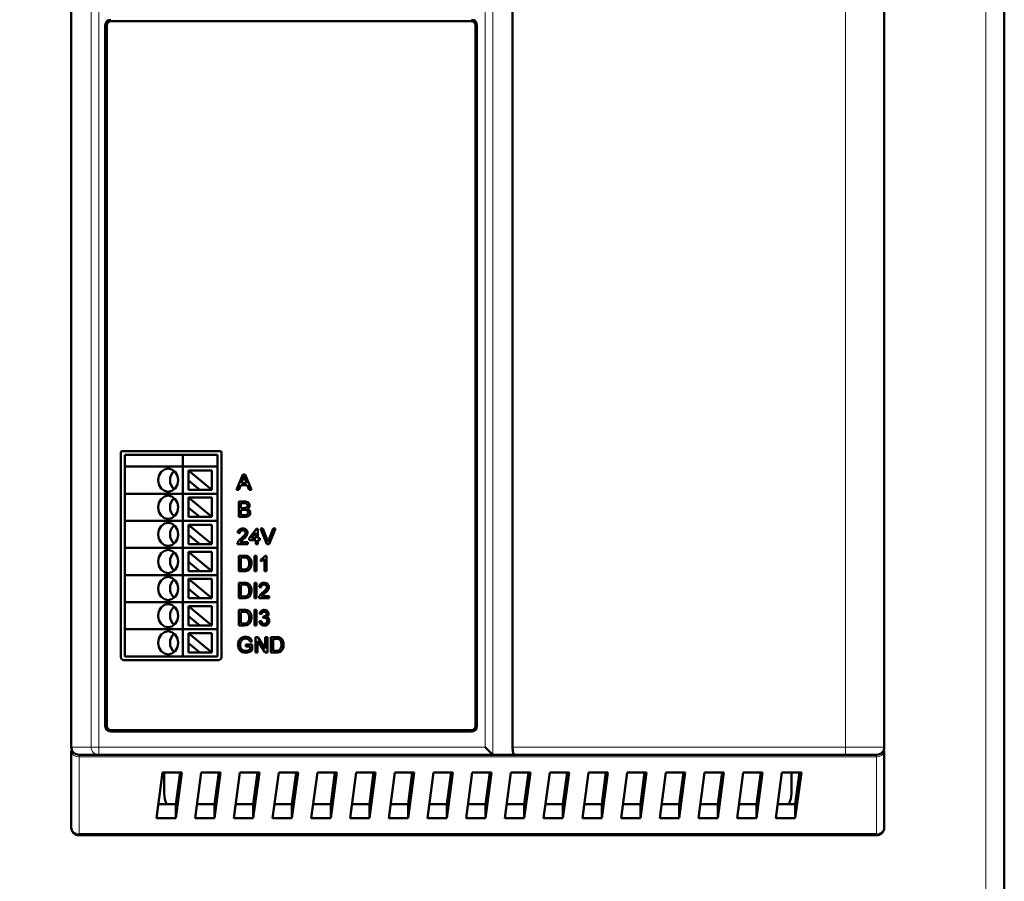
# Model space of a CAD drawing. Header units: millimetres. Extents: x 0 to 420, y 0 to 297.
# Tile 3 of 11: x 64 to 127, y 106 to 162. Entities that reach past the tile are written whole.
import ezdxf

# ---------------------------------------------------------------- set-up
doc = ezdxf.new("R2010")
doc.units = ezdxf.units.MM
doc.styles.add('SLDTEXTSTYLE0', font='TXT', dxfattribs={"width": 0.7, "bigfont": 'bigfont'})
doc.styles.add('SLDTEXTSTYLE1', font='TXT', dxfattribs={"width": 0.7})
doc.dimstyles.new('SLDDIMSTYLE0', dxfattribs={"dimtxt": 5, "dimasz": 5, "dimexe": 0, "dimexo": 0.0625, "dimgap": 1.25, "dimtad": 2, "dimdec": 1, "dimlfac": 2, "dimrnd": 1e-09, "dimzin": 12, "dimdsep": 46, "dimtxsty": 'SLDTEXTSTYLE1', "dimsah": 1, "dimcen": 0.09, "dimadec": 0, "dimazin": 3, "dimtfac": 1, "dimtdec": 3, "dimtofl": 0, "dimtmove": 0, "dimatfit": 3, "dimfxl": 0, "dimfrac": 2, "dimtolj": 1, "dimtzin": 12, "dimarcsym": 0})

# ---------------------------------------------------------------- blocks, each defined once
blk = doc.blocks.new('_D')
at = {"color": 7, "linetype": 'Continuous', "lineweight": 0}
for p, q in [((70.898, 234.301), (40.16, 234.301)), ((41.16, 234.301), (41.16, 78.942)), ((70.898, 78.942), (40.16, 78.942))]:
    blk.add_line(p, q, dxfattribs=at)
at = {"color": 7, "linetype": 'Continuous', "lineweight": 18}
for points in [[(41.16, 234.301), (40.391, 229.301), (41.929, 229.301)], [(41.16, 78.942), (41.929, 83.942), (40.391, 83.942)]]:
    blk.add_solid(points, dxfattribs=at)
at = {"color": 7, "linetype": 'Continuous', "lineweight": 18, "insert": (34.715, 155.02), "char_height": 5, "attachment_point": 1, "rotation": 90, "style": 'SLDTEXTSTYLE0'}
blk.add_mtext('В', dxfattribs=at)

msp = doc.modelspace()

# ---------------------------------------------------------------- linework, layer by layer
at = {"color": 7, "linetype": 'Continuous', "lineweight": 50}
for p, q in [((127.16, 93.778), (127.16, 219.478)), ((66.91, 203.795), (66.91, 114.685)), ((95.41, 203.795), (95.41, 114.685)), ((119.41, 203.795), (119.41, 114.685)), ((92.76, 161.54), (69.46, 161.54)), ((69.11, 116.035), (69.11, 161.29)), ((69.21, 161.29), (69.21, 116.035)), ((93.01, 116.035), (93.01, 161.29)), ((93.11, 161.29), (93.11, 116.035)), ((70.11, 120.49), (70.11, 133.69)), ((70.21, 133.79), (76.51, 133.79)), ((70.36, 132.79), (70.36, 133.54)), ((70.36, 133.54), (74.11, 133.54)), ((74.11, 132.79), (74.11, 133.54)), ((74.11, 133.54), (76.36, 133.54)), ((76.36, 133.54), (76.36, 132.79)), ((76.61, 133.69), (76.61, 120.49)), ((70.36, 132.79), (74.11, 132.79)), ((70.36, 131.04), (70.36, 132.79)), ((74.11, 132.79), (76.36, 132.79)), ((74.11, 131.04), (74.11, 132.79)), ((74.485, 132.54), (75.985, 132.54)), ((74.485, 132.54), (75.985, 131.29)), ((74.485, 132.54), (74.485, 131.889)), ((75.985, 132.54), (75.985, 131.29)), ((76.36, 132.79), (76.36, 131.04)), ((77.589, 131.29), (77.986, 132.29)), ((77.986, 132.29), (78.145, 132.29)), ((78.145, 132.29), (78.542, 131.29)), ((74.485, 131.889), (74.485, 131.29)), ((75.204, 131.29), (74.485, 131.889)), ((77.997, 131.989), (77.895, 131.713)), ((77.895, 131.713), (78.236, 131.713)), ((78.236, 131.713), (78.139, 131.975)), ((70.36, 129.29), (70.36, 131.04)), ((70.36, 131.04), (74.11, 131.04)), ((74.11, 129.29), (74.11, 131.04)), ((74.11, 131.04), (76.36, 131.04)), ((74.485, 131.29), (75.204, 131.29)), ((75.204, 131.29), (75.985, 131.29)), ((76.36, 131.04), (76.36, 129.29)), ((77.738, 131.29), (77.589, 131.29)), ((77.852, 131.597), (77.738, 131.29)), ((78.279, 131.597), (77.852, 131.597)), ((78.392, 131.29), (78.279, 131.597)), ((78.542, 131.29), (78.392, 131.29)), ((74.485, 130.79), (75.985, 129.54)), ((74.485, 130.79), (75.985, 130.79)), ((74.485, 130.79), (74.485, 130.139)), ((75.985, 130.79), (75.985, 129.54)), ((77.726, 129.54), (77.726, 130.54)), ((77.726, 130.54), (78.1, 130.54)), ((78.057, 130.424), (77.867, 130.424)), ((77.867, 130.424), (77.867, 130.116)), ((75.204, 129.54), (74.485, 130.139)), ((74.485, 130.139), (74.485, 129.54)), ((77.867, 130.116), (78.073, 130.116)), ((78.087, 130.001), (77.867, 130.001)), ((77.867, 130.001), (77.867, 129.655)), ((70.36, 129.29), (74.11, 129.29)), ((70.36, 127.54), (70.36, 129.29)), ((74.11, 129.29), (76.36, 129.29)), ((74.11, 127.54), (74.11, 129.29)), ((74.485, 129.54), (75.204, 129.54)), ((75.204, 129.54), (75.985, 129.54)), ((76.36, 129.29), (76.36, 127.54)), ((78.101, 129.54), (77.726, 129.54)), ((77.867, 129.655), (78.103, 129.655)), ((74.485, 129.04), (75.985, 129.04)), ((74.485, 129.04), (75.985, 127.79)), ((74.485, 129.04), (74.485, 128.389)), ((75.985, 129.04), (75.985, 127.79)), ((77.79, 128.495), (77.662, 128.508)), ((78.392, 128.161), (78.867, 128.777)), ((78.828, 128.522), (78.551, 128.161)), ((78.828, 128.161), (78.828, 128.522)), ((78.867, 128.777), (78.956, 128.777)), ((78.956, 128.777), (78.956, 128.161)), ((79.137, 128.79), (79.29, 128.79)), ((79.54, 127.79), (79.137, 128.79)), ((79.29, 128.79), (79.562, 128.073)), ((79.671, 128.073), (79.944, 128.79)), ((80.096, 128.79), (79.693, 127.79)), ((79.944, 128.79), (80.096, 128.79)), ((74.485, 128.389), (74.485, 127.79)), ((75.204, 127.79), (74.485, 128.389)), ((77.813, 127.918), (78.303, 127.918)), ((78.303, 127.918), (78.303, 127.79)), ((78.392, 128.033), (78.392, 128.161)), ((78.828, 128.033), (78.392, 128.033)), ((78.551, 128.161), (78.828, 128.161)), ((78.828, 127.79), (78.828, 128.033)), ((78.956, 128.161), (79.085, 128.161)), ((79.085, 128.033), (78.956, 128.033)), ((78.956, 128.033), (78.956, 127.79)), ((79.085, 128.161), (79.085, 128.033)), ((70.36, 125.79), (70.36, 127.54)), ((70.36, 127.54), (74.11, 127.54)), ((74.11, 125.79), (74.11, 127.54)), ((74.11, 127.54), (76.36, 127.54)), ((74.485, 127.79), (75.204, 127.79)), ((74.485, 127.29), (75.985, 126.04)), ((74.485, 127.29), (75.985, 127.29)), ((74.485, 127.29), (74.485, 126.639)), ((75.204, 127.79), (75.985, 127.79)), ((75.985, 127.29), (75.985, 126.04)), ((76.36, 127.54), (76.36, 125.79)), ((78.303, 127.79), (77.649, 127.79)), ((78.956, 127.79), (78.828, 127.79)), ((79.693, 127.79), (79.54, 127.79)), ((74.485, 126.639), (74.485, 126.04)), ((75.204, 126.04), (74.485, 126.639)), ((77.726, 126.04), (77.726, 127.04)), ((77.726, 127.04), (78.068, 127.04)), ((78.069, 126.924), (77.867, 126.924)), ((77.867, 126.924), (77.867, 126.155)), ((78.738, 127.04), (78.879, 127.04)), ((78.738, 126.04), (78.738, 127.04)), ((78.879, 127.04), (78.879, 126.04)), ((79.149, 126.671), (79.149, 126.79)), ((79.379, 126.04), (79.379, 126.819)), ((79.425, 127.04), (79.508, 127.04)), ((79.508, 127.04), (79.508, 126.04)), ((74.485, 126.04), (75.204, 126.04)), ((75.204, 126.04), (75.985, 126.04)), ((78.084, 126.04), (77.726, 126.04)), ((77.867, 126.155), (78.073, 126.155)), ((78.879, 126.04), (78.738, 126.04)), ((79.508, 126.04), (79.379, 126.04)), ((70.36, 125.79), (74.11, 125.79)), ((70.36, 124.04), (70.36, 125.79)), ((74.11, 125.79), (76.36, 125.79)), ((74.11, 124.04), (74.11, 125.79)), ((74.485, 125.54), (75.985, 124.29)), ((74.485, 125.54), (75.985, 125.54)), ((74.485, 125.54), (74.485, 124.889)), ((75.985, 125.54), (75.985, 124.29)), ((76.36, 125.79), (76.36, 124.04)), ((77.726, 124.29), (77.726, 125.29)), ((77.726, 125.29), (78.068, 125.29)), ((78.738, 124.29), (78.738, 125.29)), ((78.738, 125.29), (78.879, 125.29)), ((78.879, 125.29), (78.879, 124.29)), ((74.485, 124.889), (74.485, 124.29)), ((75.204, 124.29), (74.485, 124.889)), ((78.069, 125.174), (77.867, 125.174)), ((77.867, 125.174), (77.867, 124.405)), ((79.174, 124.995), (79.046, 125.008)), ((70.36, 122.29), (70.36, 124.04)), ((70.36, 124.04), (74.11, 124.04)), ((74.11, 122.29), (74.11, 124.04)), ((74.11, 124.04), (76.36, 124.04)), ((74.485, 124.29), (75.204, 124.29)), ((75.204, 124.29), (75.985, 124.29)), ((76.36, 124.04), (76.36, 122.29)), ((78.084, 124.29), (77.726, 124.29)), ((77.867, 124.405), (78.073, 124.405)), ((78.879, 124.29), (78.738, 124.29)), ((79.687, 124.29), (79.033, 124.29)), ((79.198, 124.418), (79.687, 124.418)), ((79.687, 124.418), (79.687, 124.29)), ((74.485, 123.79), (75.985, 122.54)), ((74.485, 123.79), (75.985, 123.79)), ((74.485, 123.79), (74.485, 123.139)), ((75.985, 123.79), (75.985, 122.54)), ((77.726, 122.54), (77.726, 123.54)), ((77.726, 123.54), (78.068, 123.54)), ((78.069, 123.424), (77.867, 123.424)), ((77.867, 123.424), (77.867, 122.655)), ((78.738, 123.54), (78.879, 123.54)), ((78.738, 122.54), (78.738, 123.54)), ((78.879, 123.54), (78.879, 122.54)), ((74.485, 123.139), (74.485, 122.54)), ((75.204, 122.54), (74.485, 123.139)), ((79.059, 122.809), (79.187, 122.822)), ((79.2, 123.27), (79.072, 123.283)), ((79.301, 123.014), (79.315, 123.129)), ((70.36, 122.29), (74.11, 122.29)), ((70.36, 120.54), (70.36, 122.29)), ((74.11, 122.29), (76.36, 122.29)), ((74.11, 120.54), (74.11, 122.29)), ((74.485, 122.54), (75.204, 122.54)), ((75.204, 122.54), (75.985, 122.54)), ((76.36, 122.29), (76.36, 120.54)), ((78.084, 122.54), (77.726, 122.54)), ((77.867, 122.655), (78.073, 122.655)), ((78.879, 122.54), (78.738, 122.54)), ((74.485, 122.04), (75.985, 120.79)), ((74.485, 122.04), (75.985, 122.04)), ((74.485, 122.04), (74.485, 121.389)), ((75.985, 122.04), (75.985, 120.79)), ((78.581, 121.508), (78.452, 121.475)), ((78.803, 120.79), (78.803, 121.79)), ((78.803, 121.79), (78.952, 121.79)), ((79.423, 120.79), (78.944, 121.536)), ((78.944, 121.536), (78.944, 120.79)), ((78.952, 121.79), (79.431, 121.043)), ((79.431, 121.043), (79.431, 121.79)), ((79.431, 121.79), (79.572, 121.79)), ((79.572, 121.79), (79.572, 120.79)), ((79.803, 120.79), (79.803, 121.79)), ((79.803, 121.79), (80.145, 121.79)), ((80.146, 121.674), (79.944, 121.674)), ((79.944, 121.674), (79.944, 120.905)), ((74.485, 121.389), (74.485, 120.79)), ((75.204, 120.79), (74.485, 121.389)), ((78.187, 121.187), (78.187, 121.302)), ((78.187, 121.302), (78.597, 121.302)), ((78.456, 121.187), (78.187, 121.187)), ((78.456, 120.997), (78.456, 121.187)), ((78.597, 121.302), (78.597, 120.932)), ((79.944, 120.905), (80.15, 120.905)), ((76.41, 120.29), (70.31, 120.29)), ((70.36, 120.54), (74.11, 120.54)), ((74.11, 120.54), (76.36, 120.54)), ((74.485, 120.79), (75.204, 120.79)), ((75.204, 120.79), (75.985, 120.79)), ((78.944, 120.79), (78.803, 120.79)), ((79.572, 120.79), (79.423, 120.79)), ((80.161, 120.79), (79.803, 120.79)), ((69.46, 115.785), (92.76, 115.785)), ((92.76, 115.685), (69.46, 115.685)), ((94.127, 114.193), (93.636, 114.685)), ((66.91, 114.441), (66.91, 109.49)), ((67.41, 114.185), (68.685, 114.185)), ((68.685, 114.185), (94.145, 114.185)), ((94.145, 114.185), (95.504, 114.185)), ((95.504, 114.185), (116.91, 114.185)), ((119.41, 114.441), (119.41, 109.49)), ((72.412, 110.093), (72.805, 113.039)), ((72.805, 113.039), (74.055, 113.039)), ((72.91, 111.69), (72.91, 113.039)), ((74.055, 113.039), (73.662, 110.093)), ((73.662, 111.001), (73.934, 113.039)), ((74.912, 110.093), (75.305, 113.039)), ((75.305, 113.039), (76.555, 113.039)), ((76.555, 113.039), (76.162, 110.093)), ((76.162, 111.001), (76.434, 113.039)), ((77.412, 110.093), (77.805, 113.039)), ((77.805, 113.039), (79.055, 113.039)), ((79.055, 113.039), (78.662, 110.093)), ((78.662, 111.001), (78.934, 113.039)), ((79.912, 110.093), (80.305, 113.039)), ((80.305, 113.039), (81.555, 113.039)), ((81.555, 113.039), (81.162, 110.093)), ((81.162, 111.001), (81.434, 113.039)), ((82.412, 110.093), (82.805, 113.039)), ((82.805, 113.039), (84.055, 113.039)), ((84.055, 113.039), (83.662, 110.093)), ((83.662, 111.001), (83.934, 113.039)), ((84.912, 110.093), (85.305, 113.039)), ((85.305, 113.039), (86.555, 113.039)), ((86.555, 113.039), (86.162, 110.093)), ((86.162, 111.001), (86.434, 113.039)), ((87.412, 110.093), (87.805, 113.039)), ((87.805, 113.039), (89.055, 113.039)), ((89.055, 113.039), (88.662, 110.093)), ((88.662, 111.001), (88.934, 113.039)), ((89.912, 110.093), (90.305, 113.039)), ((90.305, 113.039), (91.555, 113.039)), ((91.555, 113.039), (91.162, 110.093)), ((91.162, 111.001), (91.434, 113.039)), ((92.412, 110.093), (92.805, 113.039)), ((92.805, 113.039), (94.055, 113.039)), ((94.055, 113.039), (93.662, 110.093)), ((93.662, 111.001), (93.934, 113.039)), ((94.912, 110.093), (95.305, 113.039)), ((95.305, 113.039), (96.555, 113.039)), ((96.555, 113.039), (96.162, 110.093)), ((96.162, 111.001), (96.434, 113.039)), ((97.412, 110.093), (97.805, 113.039)), ((97.805, 113.039), (99.055, 113.039)), ((99.055, 113.039), (98.662, 110.093)), ((98.662, 111.001), (98.934, 113.039)), ((99.912, 110.093), (100.305, 113.039)), ((100.305, 113.039), (101.555, 113.039)), ((101.555, 113.039), (101.162, 110.093)), ((101.162, 111.001), (101.434, 113.039)), ((102.412, 110.093), (102.805, 113.039)), ((102.805, 113.039), (104.055, 113.039)), ((104.055, 113.039), (103.662, 110.093)), ((103.662, 111.001), (103.934, 113.039)), ((104.912, 110.093), (105.305, 113.039)), ((105.305, 113.039), (106.555, 113.039)), ((106.555, 113.039), (106.162, 110.093)), ((106.162, 111.001), (106.434, 113.039)), ((107.412, 110.093), (107.805, 113.039)), ((107.805, 113.039), (109.055, 113.039)), ((109.055, 113.039), (108.662, 110.093)), ((108.662, 111.001), (108.934, 113.039)), ((109.912, 110.093), (110.305, 113.039)), ((110.305, 113.039), (111.555, 113.039)), ((111.555, 113.039), (111.162, 110.093)), ((111.162, 111.001), (111.434, 113.039)), ((112.412, 110.093), (112.805, 113.039)), ((112.805, 113.039), (114.055, 113.039)), ((113.41, 113.039), (113.41, 111.69)), ((114.055, 113.039), (113.662, 110.093)), ((113.662, 111.001), (113.934, 113.039)), ((72.533, 111.001), (73.662, 111.001)), ((73.662, 110.093), (73.662, 111.001)), ((75.033, 111.001), (76.162, 111.001)), ((76.162, 110.093), (76.162, 111.001)), ((77.533, 111.001), (78.662, 111.001)), ((78.662, 110.093), (78.662, 111.001)), ((80.033, 111.001), (81.162, 111.001)), ((81.162, 110.093), (81.162, 111.001)), ((82.533, 111.001), (83.662, 111.001)), ((83.662, 110.093), (83.662, 111.001)), ((85.033, 111.001), (86.162, 111.001)), ((86.162, 110.093), (86.162, 111.001)), ((87.533, 111.001), (88.662, 111.001)), ((88.662, 110.093), (88.662, 111.001)), ((90.033, 111.001), (91.162, 111.001)), ((91.162, 110.093), (91.162, 111.001)), ((92.533, 111.001), (93.662, 111.001)), ((93.662, 110.093), (93.662, 111.001)), ((95.033, 111.001), (96.162, 111.001)), ((96.162, 110.093), (96.162, 111.001)), ((97.533, 111.001), (98.662, 111.001)), ((98.662, 110.093), (98.662, 111.001)), ((100.033, 111.001), (101.162, 111.001)), ((101.162, 110.093), (101.162, 111.001)), ((102.533, 111.001), (103.662, 111.001)), ((103.662, 110.093), (103.662, 111.001)), ((105.033, 111.001), (106.162, 111.001)), ((106.162, 110.093), (106.162, 111.001)), ((107.533, 111.001), (108.662, 111.001)), ((108.662, 110.093), (108.662, 111.001)), ((110.033, 111.001), (111.162, 111.001)), ((111.162, 110.093), (111.162, 111.001)), ((112.533, 111.001), (113.662, 111.001)), ((113.662, 110.093), (113.662, 111.001)), ((73.662, 110.093), (72.412, 110.093)), ((76.162, 110.093), (74.912, 110.093)), ((78.662, 110.093), (77.412, 110.093)), ((81.162, 110.093), (79.912, 110.093)), ((83.662, 110.093), (82.412, 110.093)), ((86.162, 110.093), (84.912, 110.093)), ((88.662, 110.093), (87.412, 110.093)), ((91.162, 110.093), (89.912, 110.093)), ((93.662, 110.093), (92.412, 110.093)), ((96.162, 110.093), (94.912, 110.093)), ((98.662, 110.093), (97.412, 110.093)), ((101.162, 110.093), (99.912, 110.093)), ((103.662, 110.093), (102.412, 110.093)), ((106.162, 110.093), (104.912, 110.093)), ((108.662, 110.093), (107.412, 110.093)), ((111.162, 110.093), (109.912, 110.093)), ((113.662, 110.093), (112.412, 110.093)), ((67.41, 108.99), (118.91, 108.99))]:
    msp.add_line(p, q, dxfattribs=at)
at = {"color": 9, "linetype": 'Continuous', "lineweight": 18}
for p, q in [((125.96, 94.978), (125.96, 218.278)), ((66.919, 114.685), (66.919, 203.795)), ((116.91, 203.795), (116.91, 114.685)), ((68.193, 162.597), (68.193, 114.685)), ((68.685, 114.685), (68.686, 162.54)), ((93.635, 162.54), (93.636, 114.685)), ((94.127, 114.193), (94.127, 162.597)), ((66.919, 114.685), (66.91, 114.685)), ((68.193, 114.685), (66.919, 114.685)), ((68.685, 114.685), (68.193, 114.685)), ((93.636, 114.685), (68.685, 114.685)), ((116.91, 114.685), (95.41, 114.685)), ((116.91, 114.685), (116.91, 114.185)), ((119.41, 114.685), (116.91, 114.685)), ((67.41, 114.063), (67.41, 114.185)), ((118.91, 114.063), (67.41, 114.063)), ((67.41, 109.112), (67.41, 114.063)), ((118.91, 114.185), (118.91, 114.063)), ((118.91, 114.063), (118.91, 109.112)), ((118.91, 109.112), (67.41, 109.112)), ((67.41, 109.112), (67.41, 108.99)), ((118.91, 109.112), (118.91, 108.99))]:
    msp.add_line(p, q, dxfattribs=at)
at = {"color": 7, "linetype": 'Continuous', "lineweight": 50, "flags": 128}
for points in [[(73.81, 131.915), (73.761, 132.202), (73.622, 132.445), (73.413, 132.607), (73.167, 132.665), (72.921, 132.607), (72.712, 132.445), (72.573, 132.202), (72.524, 131.915), (72.573, 131.628), (72.712, 131.384), (72.921, 131.222), (73.167, 131.165), (73.413, 131.222), (73.622, 131.384), (73.761, 131.628), (73.81, 131.915)], [(73.81, 130.165), (73.761, 130.452), (73.622, 130.695), (73.413, 130.857), (73.167, 130.915), (72.921, 130.857), (72.712, 130.695), (72.573, 130.452), (72.524, 130.165), (72.573, 129.878), (72.712, 129.634), (72.921, 129.472), (73.167, 129.415), (73.413, 129.472), (73.622, 129.634), (73.761, 129.878), (73.81, 130.165)], [(73.81, 128.415), (73.761, 128.702), (73.622, 128.945), (73.413, 129.107), (73.167, 129.165), (72.921, 129.107), (72.712, 128.945), (72.573, 128.702), (72.524, 128.415), (72.573, 128.128), (72.712, 127.884), (72.921, 127.722), (73.167, 127.665), (73.413, 127.722), (73.622, 127.884), (73.761, 128.128), (73.81, 128.415)], [(73.81, 126.665), (73.761, 126.952), (73.622, 127.195), (73.413, 127.357), (73.167, 127.415), (72.921, 127.357), (72.712, 127.195), (72.573, 126.952), (72.524, 126.665), (72.573, 126.378), (72.712, 126.134), (72.921, 125.972), (73.167, 125.915), (73.413, 125.972), (73.622, 126.134), (73.761, 126.378), (73.81, 126.665)], [(73.81, 124.915), (73.761, 125.202), (73.622, 125.445), (73.413, 125.607), (73.167, 125.665), (72.921, 125.607), (72.712, 125.445), (72.573, 125.202), (72.524, 124.915), (72.573, 124.628), (72.712, 124.384), (72.921, 124.222), (73.167, 124.165), (73.413, 124.222), (73.622, 124.384), (73.761, 124.628), (73.81, 124.915)], [(73.81, 123.165), (73.761, 123.452), (73.622, 123.695), (73.413, 123.857), (73.167, 123.915), (72.921, 123.857), (72.712, 123.695), (72.573, 123.452), (72.524, 123.165), (72.573, 122.878), (72.712, 122.634), (72.921, 122.472), (73.167, 122.415), (73.413, 122.472), (73.622, 122.634), (73.761, 122.878), (73.81, 123.165)], [(73.81, 121.415), (73.761, 121.702), (73.622, 121.945), (73.413, 122.107), (73.167, 122.165), (72.921, 122.107), (72.712, 121.945), (72.573, 121.702), (72.524, 121.415), (72.573, 121.128), (72.712, 120.884), (72.921, 120.722), (73.167, 120.665), (73.413, 120.722), (73.622, 120.884), (73.761, 121.128), (73.81, 121.415)]]:
    msp.add_lwpolyline(points, dxfattribs=at)
at = {"color": 7, "linetype": 'Continuous', "lineweight": 50}
for centre, radius, start, end in [((69.46, 161.29), 0.35, 90, 180), ((69.46, 161.29), 0.25, 90, 180), ((92.76, 161.29), 0.35, 0, 90), ((92.76, 161.29), 0.25, 0, 90), ((70.21, 133.69), 0.1, 90, 180), ((76.51, 133.69), 0.1, 0, 90), ((74.101, 131.915), 0.813, 132.43181, 227.56819), ((74.101, 130.165), 0.813, 132.43181, 227.56819), ((74.101, 128.415), 0.813, 132.43181, 227.56819), ((74.101, 126.665), 0.813, 132.43181, 227.56819), ((74.101, 124.915), 0.813, 132.43181, 227.56819), ((74.101, 123.165), 0.813, 132.43181, 227.56819), ((74.101, 121.415), 0.813, 132.43181, 227.56819), ((70.31, 120.49), 0.2, 180, 270), ((76.41, 120.49), 0.2, 270, 0), ((69.46, 116.035), 0.35, 180, 270), ((69.46, 116.035), 0.25, 180, 270), ((92.76, 116.035), 0.25, 270, 0), ((92.76, 116.035), 0.35, 270, 0), ((67.41, 114.685), 0.5, 180, 270), ((118.91, 114.685), 0.5, 270, 0), ((74.41, 111.69), 1.5, 180, 207.33833), ((111.91, 111.69), 1.5, 332.66167, 0), ((67.41, 109.49), 0.5, 180, 270), ((118.91, 109.49), 0.5, 270, 0)]:
    msp.add_arc(centre, radius, start, end, dxfattribs=at)
at = {"color": 9, "linetype": 'Continuous', "lineweight": 18}
for centre, radius, start, end in [((67.415, 114.68), 0.496, 179.50937, 269.50082), ((68.689, 114.68), 0.496, 179.50937, 269.50082), ((67.357, 114.511), 0.452, 189.01679, 276.80459), ((118.964, 114.511), 0.452, 263.19541, 350.98321), ((67.357, 109.56), 0.452, 189.01679, 276.80459), ((118.964, 109.56), 0.452, 263.19541, 350.98321)]:
    msp.add_arc(centre, radius, start, end, dxfattribs=at)
at = {"color": 7, "linetype": 'Continuous', "lineweight": 50}
for centre, start_param in [((95.504, 114.685), 1.570796), ((94.145, 114.685), 2.956245)]:
    msp.add_ellipse(centre, major_axis=(0, 0.5), ratio=0.1875, start_param=start_param, end_param=3.141593, dxfattribs=at)
for points, knots in [([(78.065, 132.174), (78.056, 132.138), (78.039, 132.075), (78.01, 132.016), (77.997, 131.989)], [0, 0, 0, 0, 0.559908, 1, 1, 1, 1]), ([(78.139, 131.975), (78.125, 132.013), (78.101, 132.079), (78.076, 132.145), (78.065, 132.174)], [0, 0, 0, 0, 0.560002, 1, 1, 1, 1]), ([(78.29, 130.268), (78.287, 130.295), (78.283, 130.336), (78.252, 130.382), (78.184, 130.429), (78.113, 130.426), (78.057, 130.424)], [0, 0, 0, 0, 0.249601, 0.375028, 0.500278, 1, 1, 1, 1]), ([(78.1, 130.54), (78.144, 130.538), (78.233, 130.535), (78.348, 130.48), (78.417, 130.384), (78.426, 130.315), (78.431, 130.28)], [0, 0, 0, 0, 0.2811892, 0.5600175, 0.7800672, 1, 1, 1, 1]), ([(78.073, 130.116), (78.095, 130.116), (78.136, 130.117), (78.176, 130.125), (78.193, 130.128)], [0, 0, 0, 0, 0.560393, 1, 1, 1, 1]), ([(78.328, 129.828), (78.325, 129.857), (78.32, 129.9), (78.288, 129.947), (78.22, 130), (78.146, 130.001), (78.087, 130.001)], [0, 0, 0, 0, 0.249858, 0.375513, 0.501165, 1, 1, 1, 1]), ([(78.469, 129.826), (78.466, 129.793), (78.46, 129.727), (78.411, 129.638), (78.295, 129.547), (78.181, 129.543), (78.101, 129.54)], [0, 0, 0, 0, 0.187145, 0.37432, 0.560788, 1, 1, 1, 1]), ([(78.189, 129.66), (78.211, 129.665), (78.255, 129.676), (78.301, 129.722), (78.325, 129.775), (78.327, 129.81), (78.328, 129.828)], [0, 0, 0, 0, 0.280324, 0.559079, 0.779395, 1, 1, 1, 1]), ([(78.193, 130.128), (78.209, 130.135), (78.241, 130.148), (78.283, 130.196), (78.287, 130.241), (78.29, 130.268)], [0, 0, 0, 0, 0.280889, 0.56101, 1, 1, 1, 1]), ([(78.431, 130.28), (78.428, 130.255), (78.422, 130.203), (78.374, 130.12), (78.316, 130.086), (78.281, 130.065)], [0, 0, 0, 0, 0.280307, 0.560786, 1, 1, 1, 1]), ([(78.281, 130.065), (78.31, 130.055), (78.368, 130.034), (78.43, 129.971), (78.464, 129.899), (78.468, 129.85), (78.469, 129.826)], [0, 0, 0, 0, 0.2802, 0.559643, 0.779721, 1, 1, 1, 1]), ([(78.103, 129.655), (78.119, 129.655), (78.148, 129.655), (78.176, 129.658), (78.189, 129.66)], [0, 0, 0, 0, 0.560136, 1, 1, 1, 1]), ([(77.662, 128.508), (77.669, 128.552), (77.684, 128.64), (77.77, 128.738), (77.877, 128.784), (77.947, 128.788), (77.982, 128.79)], [0, 0, 0, 0, 0.28024, 0.558887, 0.77914, 1, 1, 1, 1]), ([(77.979, 128.674), (77.952, 128.672), (77.896, 128.668), (77.83, 128.623), (77.795, 128.56), (77.791, 128.516), (77.79, 128.495)], [0, 0, 0, 0, 0.280371, 0.559466, 0.779395, 1, 1, 1, 1]), ([(77.893, 128.164), (77.957, 128.218), (78.046, 128.294), (78.144, 128.413), (78.156, 128.479), (78.162, 128.512)], [0, 0, 0, 0, 0.561302, 0.781371, 1, 1, 1, 1]), ([(78.162, 128.512), (78.158, 128.538), (78.151, 128.589), (78.1, 128.643), (78.039, 128.671), (77.999, 128.673), (77.979, 128.674)], [0, 0, 0, 0, 0.279066, 0.558581, 0.779063, 1, 1, 1, 1]), ([(77.982, 128.79), (78.026, 128.787), (78.113, 128.78), (78.217, 128.711), (78.28, 128.616), (78.287, 128.548), (78.29, 128.514)], [0, 0, 0, 0, 0.2805108, 0.5596952, 0.7797632, 1, 1, 1, 1]), ([(78.29, 128.514), (78.283, 128.466), (78.269, 128.37), (78.162, 128.232), (78.069, 128.152), (78.012, 128.103)], [0, 0, 0, 0, 0.278709, 0.558818, 1, 1, 1, 1]), ([(77.649, 127.79), (77.649, 127.807), (77.65, 127.837), (77.658, 127.866), (77.662, 127.879)], [0, 0, 0, 0, 0.559966, 1, 1, 1, 1]), ([(77.662, 127.879), (77.679, 127.917), (77.707, 127.981), (77.77, 128.055), (77.829, 128.112), (77.871, 128.146), (77.893, 128.164)], [0, 0, 0, 0, 0.339399, 0.559526, 0.779755, 1, 1, 1, 1]), ([(78.012, 128.103), (77.988, 128.084), (77.949, 128.051), (77.895, 128.005), (77.85, 127.966), (77.826, 127.934), (77.813, 127.918)], [0, 0, 0, 0, 0.3400455, 0.5600626, 0.7800861, 1, 1, 1, 1]), ([(79.562, 128.073), (79.573, 128.043), (79.593, 127.99), (79.609, 127.935), (79.617, 127.911)], [0, 0, 0, 0, 0.5600058, 1, 1, 1, 1]), ([(79.617, 127.911), (79.626, 127.942), (79.642, 127.996), (79.662, 128.049), (79.671, 128.073)], [0, 0, 0, 0, 0.559972, 1, 1, 1, 1]), ([(78.068, 127.04), (78.101, 127.039), (78.16, 127.039), (78.219, 127.029), (78.244, 127.025)], [0, 0, 0, 0, 0.56016, 1, 1, 1, 1]), ([(78.235, 126.904), (78.204, 126.911), (78.15, 126.924), (78.094, 126.924), (78.069, 126.924)], [0, 0, 0, 0, 0.559255, 1, 1, 1, 1]), ([(78.546, 126.545), (78.541, 126.472), (78.531, 126.326), (78.429, 126.138), (78.257, 126.047), (78.142, 126.042), (78.084, 126.04)], [0, 0, 0, 0, 0.28083, 0.559957, 0.779066, 1, 1, 1, 1]), ([(78.405, 126.547), (78.401, 126.627), (78.394, 126.737), (78.314, 126.857), (78.261, 126.888), (78.235, 126.904)], [0, 0, 0, 0, 0.559188, 0.780064, 1, 1, 1, 1]), ([(78.244, 127.025), (78.274, 127.017), (78.327, 127.001), (78.37, 126.968), (78.39, 126.954)], [0, 0, 0, 0, 0.559864, 1, 1, 1, 1]), ([(78.309, 126.226), (78.342, 126.281), (78.402, 126.381), (78.404, 126.496), (78.405, 126.547)], [0, 0, 0, 0, 0.557437, 1, 1, 1, 1]), ([(78.39, 126.954), (78.419, 126.923), (78.478, 126.862), (78.535, 126.72), (78.542, 126.611), (78.546, 126.545)], [0, 0, 0, 0, 0.27977, 0.559917, 1, 1, 1, 1]), ([(79.149, 126.79), (79.211, 126.825), (79.322, 126.888), (79.394, 126.993), (79.425, 127.04)], [0, 0, 0, 0, 0.5604323, 1, 1, 1, 1]), ([(79.379, 126.819), (79.34, 126.786), (79.269, 126.727), (79.185, 126.688), (79.149, 126.671)], [0, 0, 0, 0, 0.559699, 1, 1, 1, 1]), ([(78.073, 126.155), (78.121, 126.155), (78.208, 126.155), (78.278, 126.204), (78.309, 126.226)], [0, 0, 0, 0, 0.561787, 1, 1, 1, 1]), ([(78.068, 125.29), (78.101, 125.289), (78.16, 125.289), (78.219, 125.279), (78.244, 125.275)], [0, 0, 0, 0, 0.56016, 1, 1, 1, 1]), ([(78.244, 125.275), (78.274, 125.267), (78.327, 125.251), (78.37, 125.218), (78.39, 125.204)], [0, 0, 0, 0, 0.559864, 1, 1, 1, 1]), ([(79.046, 125.008), (79.054, 125.052), (79.068, 125.14), (79.154, 125.238), (79.262, 125.284), (79.332, 125.288), (79.367, 125.29)], [0, 0, 0, 0, 0.2802398, 0.5588866, 0.7791398, 1, 1, 1, 1]), ([(79.367, 125.29), (79.41, 125.287), (79.497, 125.28), (79.602, 125.211), (79.665, 125.116), (79.671, 125.048), (79.674, 125.014)], [0, 0, 0, 0, 0.280511, 0.559695, 0.779763, 1, 1, 1, 1]), ([(78.235, 125.154), (78.204, 125.161), (78.15, 125.174), (78.094, 125.174), (78.069, 125.174)], [0, 0, 0, 0, 0.559255, 1, 1, 1, 1]), ([(78.546, 124.795), (78.541, 124.722), (78.531, 124.576), (78.429, 124.388), (78.257, 124.297), (78.142, 124.292), (78.084, 124.29)], [0, 0, 0, 0, 0.28083, 0.559957, 0.779066, 1, 1, 1, 1]), ([(78.405, 124.797), (78.401, 124.877), (78.394, 124.987), (78.314, 125.107), (78.261, 125.138), (78.235, 125.154)], [0, 0, 0, 0, 0.559188, 0.780064, 1, 1, 1, 1]), ([(78.309, 124.476), (78.342, 124.531), (78.402, 124.631), (78.404, 124.746), (78.405, 124.797)], [0, 0, 0, 0, 0.557437, 1, 1, 1, 1]), ([(78.39, 125.204), (78.419, 125.173), (78.478, 125.112), (78.535, 124.97), (78.542, 124.861), (78.546, 124.795)], [0, 0, 0, 0, 0.27977, 0.559917, 1, 1, 1, 1]), ([(79.047, 124.379), (79.064, 124.417), (79.092, 124.481), (79.155, 124.555), (79.214, 124.612), (79.256, 124.646), (79.277, 124.664)], [0, 0, 0, 0, 0.339399, 0.559526, 0.779755, 1, 1, 1, 1]), ([(79.364, 125.174), (79.336, 125.172), (79.281, 125.168), (79.214, 125.123), (79.179, 125.06), (79.176, 125.016), (79.174, 124.995)], [0, 0, 0, 0, 0.280371, 0.559466, 0.779395, 1, 1, 1, 1]), ([(79.277, 124.664), (79.341, 124.718), (79.43, 124.794), (79.529, 124.913), (79.54, 124.979), (79.546, 125.012)], [0, 0, 0, 0, 0.561302, 0.781371, 1, 1, 1, 1]), ([(79.546, 125.012), (79.543, 125.038), (79.536, 125.089), (79.484, 125.143), (79.424, 125.171), (79.384, 125.173), (79.364, 125.174)], [0, 0, 0, 0, 0.279066, 0.558581, 0.779063, 1, 1, 1, 1]), ([(79.674, 125.014), (79.668, 124.966), (79.654, 124.87), (79.547, 124.732), (79.454, 124.652), (79.397, 124.603)], [0, 0, 0, 0, 0.278709, 0.558818, 1, 1, 1, 1]), ([(78.073, 124.405), (78.121, 124.405), (78.208, 124.405), (78.278, 124.454), (78.309, 124.476)], [0, 0, 0, 0, 0.561787, 1, 1, 1, 1]), ([(79.033, 124.29), (79.034, 124.307), (79.034, 124.337), (79.043, 124.366), (79.047, 124.379)], [0, 0, 0, 0, 0.559966, 1, 1, 1, 1]), ([(79.397, 124.603), (79.373, 124.584), (79.334, 124.551), (79.28, 124.505), (79.235, 124.466), (79.21, 124.434), (79.198, 124.418)], [0, 0, 0, 0, 0.340045, 0.560063, 0.780086, 1, 1, 1, 1]), ([(78.068, 123.54), (78.101, 123.539), (78.16, 123.539), (78.219, 123.529), (78.244, 123.525)], [0, 0, 0, 0, 0.56016, 1, 1, 1, 1]), ([(78.235, 123.404), (78.204, 123.411), (78.15, 123.424), (78.094, 123.424), (78.069, 123.424)], [0, 0, 0, 0, 0.559255, 1, 1, 1, 1]), ([(78.405, 123.047), (78.401, 123.127), (78.394, 123.237), (78.314, 123.357), (78.261, 123.388), (78.235, 123.404)], [0, 0, 0, 0, 0.559188, 0.780064, 1, 1, 1, 1]), ([(78.244, 123.525), (78.274, 123.517), (78.327, 123.501), (78.37, 123.468), (78.39, 123.454)], [0, 0, 0, 0, 0.559864, 1, 1, 1, 1]), ([(78.39, 123.454), (78.419, 123.423), (78.478, 123.362), (78.535, 123.22), (78.542, 123.111), (78.546, 123.045)], [0, 0, 0, 0, 0.2797697, 0.559917, 1, 1, 1, 1]), ([(79.072, 123.283), (79.082, 123.322), (79.101, 123.4), (79.177, 123.486), (79.27, 123.533), (79.333, 123.537), (79.364, 123.54)], [0, 0, 0, 0, 0.28027, 0.559522, 0.779572, 1, 1, 1, 1]), ([(79.368, 123.424), (79.345, 123.422), (79.298, 123.418), (79.242, 123.378), (79.212, 123.324), (79.204, 123.288), (79.2, 123.27)], [0, 0, 0, 0, 0.280001, 0.559131, 0.77932, 1, 1, 1, 1]), ([(79.364, 123.54), (79.404, 123.536), (79.483, 123.528), (79.579, 123.466), (79.638, 123.379), (79.645, 123.317), (79.649, 123.285)], [0, 0, 0, 0, 0.280246, 0.559918, 0.780021, 1, 1, 1, 1]), ([(79.521, 123.281), (79.518, 123.303), (79.513, 123.347), (79.471, 123.395), (79.42, 123.421), (79.386, 123.423), (79.368, 123.424)], [0, 0, 0, 0, 0.279509, 0.558748, 0.779203, 1, 1, 1, 1]), ([(78.073, 122.655), (78.121, 122.655), (78.208, 122.655), (78.278, 122.704), (78.309, 122.726)], [0, 0, 0, 0, 0.561787, 1, 1, 1, 1]), ([(78.546, 123.045), (78.541, 122.972), (78.531, 122.826), (78.429, 122.638), (78.257, 122.547), (78.142, 122.542), (78.084, 122.54)], [0, 0, 0, 0, 0.28083, 0.559957, 0.779066, 1, 1, 1, 1]), ([(78.309, 122.726), (78.342, 122.781), (78.402, 122.881), (78.404, 122.996), (78.405, 123.047)], [0, 0, 0, 0, 0.557437, 1, 1, 1, 1]), ([(79.37, 122.527), (79.326, 122.531), (79.239, 122.539), (79.138, 122.613), (79.076, 122.707), (79.065, 122.775), (79.059, 122.809)], [0, 0, 0, 0, 0.279897, 0.559248, 0.779464, 1, 1, 1, 1]), ([(79.187, 122.822), (79.194, 122.796), (79.207, 122.744), (79.249, 122.68), (79.312, 122.646), (79.354, 122.643), (79.375, 122.642)], [0, 0, 0, 0, 0.280885, 0.560074, 0.779622, 1, 1, 1, 1]), ([(79.384, 123.028), (79.369, 123.026), (79.341, 123.024), (79.313, 123.017), (79.301, 123.014)], [0, 0, 0, 0, 0.559763, 1, 1, 1, 1]), ([(79.315, 123.129), (79.318, 123.129), (79.324, 123.128), (79.33, 123.128), (79.333, 123.128)], [0, 0, 0, 0, 0.560003, 1, 1, 1, 1]), ([(79.333, 123.128), (79.358, 123.13), (79.409, 123.135), (79.474, 123.167), (79.516, 123.221), (79.519, 123.261), (79.521, 123.281)], [0, 0, 0, 0, 0.28066, 0.560985, 0.779937, 1, 1, 1, 1]), ([(79.7, 122.84), (79.694, 122.793), (79.683, 122.697), (79.591, 122.594), (79.482, 122.535), (79.408, 122.529), (79.37, 122.527)], [0, 0, 0, 0, 0.279426, 0.559062, 0.779354, 1, 1, 1, 1]), ([(79.375, 122.642), (79.404, 122.645), (79.463, 122.65), (79.529, 122.705), (79.567, 122.772), (79.57, 122.818), (79.572, 122.841)], [0, 0, 0, 0, 0.279887, 0.559066, 0.779356, 1, 1, 1, 1]), ([(79.572, 122.841), (79.569, 122.869), (79.563, 122.925), (79.513, 122.987), (79.45, 123.023), (79.406, 123.026), (79.384, 123.028)], [0, 0, 0, 0, 0.279791, 0.559232, 0.779474, 1, 1, 1, 1]), ([(79.649, 123.285), (79.646, 123.262), (79.642, 123.214), (79.598, 123.137), (79.545, 123.106), (79.512, 123.087)], [0, 0, 0, 0, 0.280496, 0.561003, 1, 1, 1, 1]), ([(79.512, 123.087), (79.542, 123.077), (79.603, 123.057), (79.664, 122.991), (79.696, 122.915), (79.699, 122.865), (79.7, 122.84)], [0, 0, 0, 0, 0.279866, 0.559177, 0.77938, 1, 1, 1, 1]), ([(77.674, 121.285), (77.682, 121.36), (77.697, 121.511), (77.817, 121.697), (77.995, 121.789), (78.114, 121.798), (78.173, 121.802)], [0, 0, 0, 0, 0.280341, 0.559305, 0.779314, 1, 1, 1, 1]), ([(77.853, 121.489), (77.84, 121.453), (77.819, 121.388), (77.816, 121.32), (77.815, 121.29)], [0, 0, 0, 0, 0.559755, 1, 1, 1, 1]), ([(78.171, 121.687), (78.133, 121.685), (78.058, 121.681), (77.962, 121.636), (77.892, 121.568), (77.866, 121.516), (77.853, 121.489)], [0, 0, 0, 0, 0.28026, 0.559976, 0.779822, 1, 1, 1, 1]), ([(78.452, 121.475), (78.441, 121.51), (78.419, 121.578), (78.321, 121.671), (78.228, 121.681), (78.171, 121.687)], [0, 0, 0, 0, 0.281626, 0.560932, 1, 1, 1, 1]), ([(78.173, 121.802), (78.224, 121.799), (78.327, 121.792), (78.46, 121.729), (78.545, 121.624), (78.569, 121.546), (78.581, 121.508)], [0, 0, 0, 0, 0.280404, 0.559919, 0.779504, 1, 1, 1, 1]), ([(80.145, 121.79), (80.178, 121.789), (80.237, 121.789), (80.295, 121.779), (80.321, 121.775)], [0, 0, 0, 0, 0.56016, 1, 1, 1, 1]), ([(80.312, 121.654), (80.281, 121.661), (80.227, 121.674), (80.171, 121.674), (80.146, 121.674)], [0, 0, 0, 0, 0.559255, 1, 1, 1, 1]), ([(80.482, 121.297), (80.478, 121.377), (80.471, 121.487), (80.391, 121.607), (80.338, 121.638), (80.312, 121.654)], [0, 0, 0, 0, 0.559188, 0.780064, 1, 1, 1, 1]), ([(80.321, 121.775), (80.351, 121.767), (80.404, 121.751), (80.447, 121.718), (80.467, 121.704)], [0, 0, 0, 0, 0.559864, 1, 1, 1, 1]), ([(80.467, 121.704), (80.496, 121.673), (80.555, 121.612), (80.612, 121.47), (80.619, 121.361), (80.623, 121.295)], [0, 0, 0, 0, 0.27977, 0.559917, 1, 1, 1, 1]), ([(78.184, 120.777), (78.108, 120.784), (77.957, 120.799), (77.777, 120.928), (77.688, 121.106), (77.679, 121.225), (77.674, 121.285)], [0, 0, 0, 0, 0.280178, 0.559016, 0.779287, 1, 1, 1, 1]), ([(77.815, 121.29), (77.819, 121.233), (77.825, 121.12), (77.908, 120.977), (78.039, 120.905), (78.128, 120.896), (78.172, 120.892)], [0, 0, 0, 0, 0.2807771, 0.5594302, 0.7794635, 1, 1, 1, 1]), ([(78.172, 120.892), (78.23, 120.899), (78.334, 120.911), (78.419, 120.971), (78.456, 120.997)], [0, 0, 0, 0, 0.559388, 1, 1, 1, 1]), ([(78.597, 120.932), (78.527, 120.884), (78.402, 120.797), (78.251, 120.783), (78.184, 120.777)], [0, 0, 0, 0, 0.5598975, 1, 1, 1, 1]), ([(80.15, 120.905), (80.198, 120.905), (80.285, 120.905), (80.355, 120.954), (80.386, 120.976)], [0, 0, 0, 0, 0.561787, 1, 1, 1, 1]), ([(80.623, 121.295), (80.618, 121.222), (80.608, 121.076), (80.506, 120.888), (80.333, 120.797), (80.218, 120.792), (80.161, 120.79)], [0, 0, 0, 0, 0.28083, 0.559957, 0.779066, 1, 1, 1, 1]), ([(80.386, 120.976), (80.419, 121.031), (80.479, 121.131), (80.481, 121.246), (80.482, 121.297)], [0, 0, 0, 0, 0.557437, 1, 1, 1, 1]), ([(116.91, 114.185), (117.162, 114.185), (117.549, 114.185), (118.015, 114.185), (118.335, 114.185), (118.593, 114.185), (118.842, 114.185), (118.884, 114.185), (118.91, 114.185)], [0, 0, 0, 0, 0.2394568, 0.3683607, 0.5, 0.6316393, 0.7605432, 1, 1, 1, 1])]:
    msp.add_open_spline(points, degree=3, knots=knots, dxfattribs=at)
at = {"color": 9, "linetype": 'Continuous', "lineweight": 18}
msp.add_open_spline([(68.685, 114.685), (68.685, 114.619), (68.685, 114.488), (68.685, 114.323), (68.685, 114.207), (68.685, 114.192), (68.685, 114.185)], degree=3, dxfattribs=at)

# ---------------------------------------------------------------- dimensions: what is measured, and where the dimension line sits
at = {"color": 7, "linetype": 'Continuous', "lineweight": 18}
dim = msp.add_linear_dim(base=(41.16, 78.942), p1=(70.908, 234.301), p2=(70.908, 78.942), angle=90, text='В', dimstyle='SLDDIMSTYLE0', dxfattribs=at)
dim.commit()
dim.dimension.update_dxf_attribs({"geometry": '_D', "text_midpoint": (41.16, 156.621), "dimtype": 160})

doc.saveas('drawing.dxf')
